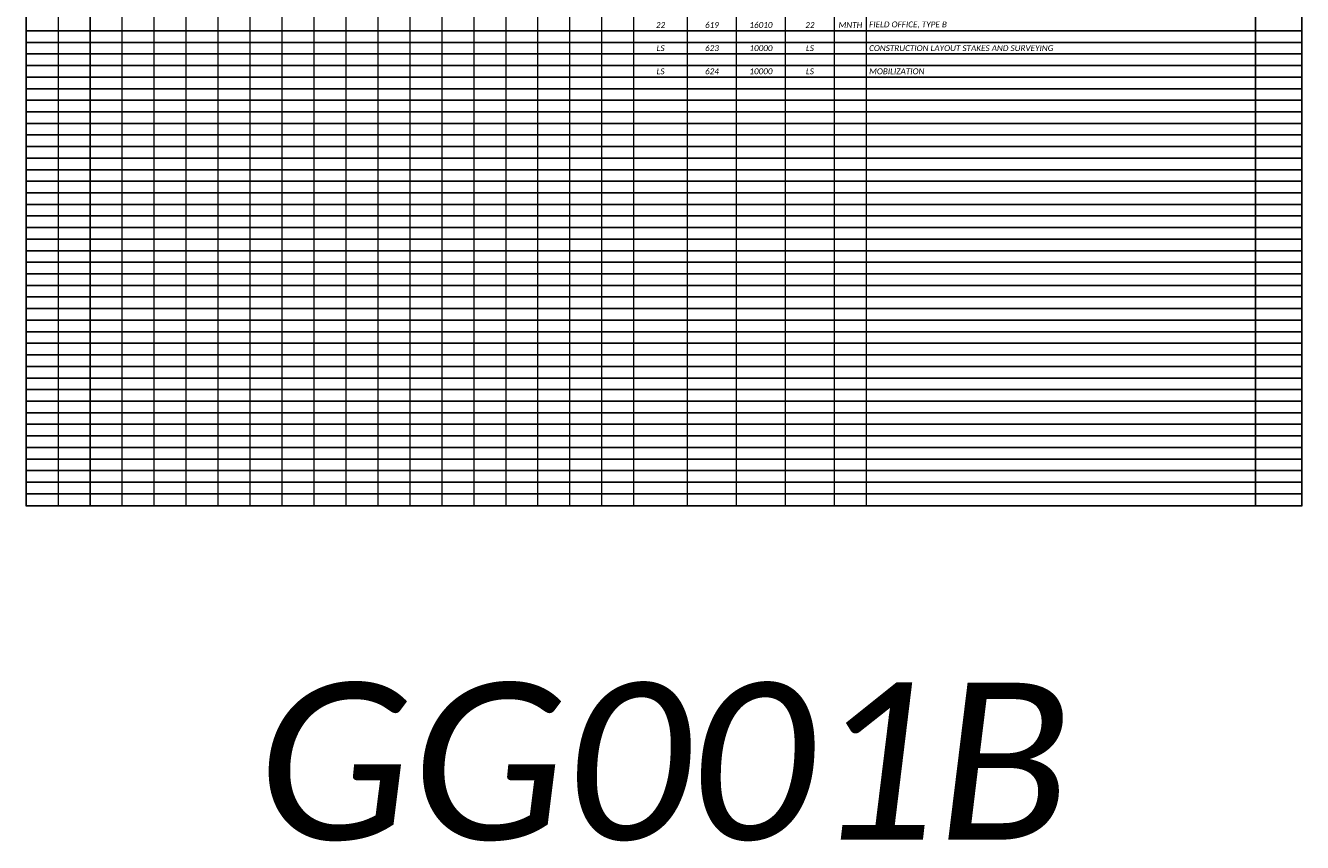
# Model space of a CAD drawing. Extents: x 1 to 137, y -7 to 37.
# Tile 7 of 9: x 105 to 136, y -7 to 12. Entities that reach past the tile are written whole.
import ezdxf

# ---------------------------------------------------------------- set-up
doc = ezdxf.new("R2010")
doc.units = 21
doc.header["$MEASUREMENT"] = 0
doc.layers.add('0_Mview', color=7, linetype='Continuous', plot=False)
doc.layers.add('SH_Data', color=7, linetype='Continuous')
doc.layers.add('SH_Text', color=7, linetype='Continuous')
doc.styles.add('P_Slanted_Normal', font='calibrii.ttf', dxfattribs={"height": 0.14})

# ---------------------------------------------------------------- blocks, each defined once
blk = doc.blocks.new('*A1028')
at = {"layer": 'SH_Data', "linetype": 'Continuous', "ltscale": 0.13014, "const_width": 0.0325}
blk.add_lwpolyline([(30.502, 0), (0, 0), (0, -21.001), (30.502, -21.001)], close=True, dxfattribs=at)
for points in [[(14.527, 0), (14.527, -21.001)], [(15.812, 0), (15.812, -21.001)], [(16.983, 0), (16.983, -21.001)], [(18.155, 0), (18.155, -21.001)], [(19.326, 0), (19.326, -21.001)], [(20.09, 0), (20.09, -21.001)], [(29.395, 0), (29.395, -21.001)], [(0.765, -0.537), (0.765, -21.001)], [(1.529, -0.537), (1.529, -21.001)], [(2.294, -0.537), (2.294, -21.001)], [(3.058, -0.537), (3.058, -21.001)], [(3.823, -0.537), (3.823, -21.001)], [(4.587, -0.537), (4.587, -21.001)], [(5.352, -0.537), (5.352, -21.001)], [(6.117, -0.537), (6.117, -21.001)], [(6.881, -0.537), (6.881, -21.001)], [(7.646, -0.537), (7.646, -21.001)], [(8.41, -0.537), (8.41, -21.001)], [(9.175, -0.537), (9.175, -21.001)], [(9.939, -0.537), (9.939, -21.001)], [(10.704, -0.537), (10.704, -21.001)], [(11.469, -0.537), (11.469, -21.001)], [(12.233, -0.537), (12.233, -21.001)], [(12.998, -0.537), (12.998, -21.001)], [(13.762, -0.537), (13.762, -21.001)]]:
    blk.add_lwpolyline(points, dxfattribs=at)
at = {"layer": 'SH_Data', "linetype": 'Continuous', "ltscale": 0.13014}
for points in [[(0, -9.647), (30.502, -9.647)], [(0, -9.923), (30.502, -9.923)], [(0, -10.2), (30.502, -10.2)], [(0, -10.476), (30.502, -10.476)], [(0, -10.753), (30.502, -10.753)], [(0, -11.029), (30.502, -11.029)], [(0, -11.306), (30.502, -11.306)], [(0, -11.582), (30.502, -11.582)], [(0, -11.859), (30.502, -11.859)], [(0, -12.136), (30.502, -12.136)], [(0, -12.412), (30.502, -12.412)], [(0, -12.689), (30.502, -12.689)], [(0, -12.965), (30.502, -12.965)], [(0, -13.242), (30.502, -13.242)], [(0, -13.518), (30.502, -13.518)], [(0, -13.795), (30.502, -13.795)], [(0, -14.071), (30.502, -14.071)], [(0, -14.348), (30.502, -14.348)], [(0, -14.624), (30.502, -14.624)], [(0, -14.901), (30.502, -14.901)], [(0, -15.178), (30.502, -15.178)], [(0, -15.454), (30.502, -15.454)], [(0, -15.731), (30.502, -15.731)], [(0, -16.007), (30.502, -16.007)], [(0, -16.284), (30.502, -16.284)], [(0, -16.56), (30.502, -16.56)], [(0, -16.837), (30.502, -16.837)], [(0, -17.113), (30.502, -17.113)], [(0, -17.39), (30.502, -17.39)], [(0, -17.667), (30.502, -17.667)], [(0, -17.943), (30.502, -17.943)], [(0, -18.22), (30.502, -18.22)], [(0, -18.496), (30.502, -18.496)], [(0, -18.773), (30.502, -18.773)], [(0, -19.049), (30.502, -19.049)], [(0, -19.326), (30.502, -19.326)], [(0, -19.602), (30.502, -19.602)], [(0, -19.879), (30.502, -19.879)], [(0, -20.155), (30.502, -20.155)], [(0, -20.432), (30.502, -20.432)], [(0, -20.709), (30.502, -20.709)]]:
    blk.add_lwpolyline(points, dxfattribs=at)
at = {"layer": 'SH_Text', "char_height": 0.14, "style": 'P_Slanted_Normal'}
for s, insert, attachment_point in [('22', (15.169, -9.508), 5), ('619', (16.398, -9.508), 5), ('16010', (17.569, -9.508), 5), ('22', (18.74, -9.508), 5), ('MNTH', (19.708, -9.508), 5), ('FIELD OFFICE, TYPE B', (20.155, -9.508), 4), ('LS', (15.169, -10.061), 5), ('623', (16.398, -10.061), 5), ('10000', (17.569, -10.061), 5), ('LS', (18.74, -10.061), 5), ('CONSTRUCTION LAYOUT STAKES AND SURVEYING', (20.155, -10.061), 4), ('LS', (15.169, -10.615), 5), ('624', (16.398, -10.615), 5), ('10000', (17.569, -10.615), 5), ('LS', (18.74, -10.615), 5), ('MOBILIZATION', (20.155, -10.615), 4)]:
    blk.add_mtext(s, dxfattribs=dict(at, insert=insert, attachment_point=attachment_point))

msp = doc.modelspace()

# ---------------------------------------------------------------- linework, layer by layer
at = {"layer": '0_Mview', "color": 1}
msp.add_lwpolyline([(105.5, 21.64), (136, 21.64), (136, 0.64), (105.5, 0.64)], close=True, dxfattribs=at)

# ---------------------------------------------------------------- block references
msp.add_blockref('*A1028', (105.5, 21.64))

# ---------------------------------------------------------------- texts
at = {"layer": '0_Mview', "color": 1, "insert": (120.75, -3.585), "char_height": 3.75, "width": 12.44118, "attachment_point": 2, "style": 'P_Slanted_Normal'}
msp.add_mtext('\\pxqc;GG001B', dxfattribs=at)

doc.saveas('drawing.dxf')
